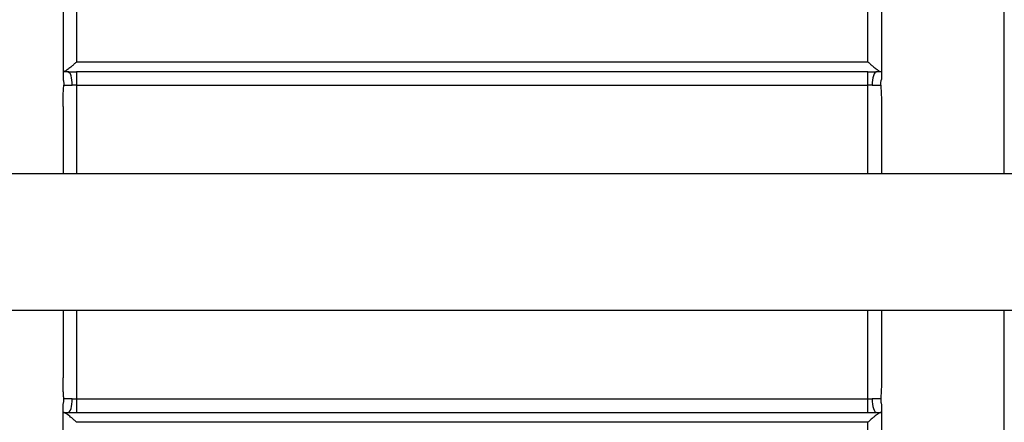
# Model space of a CAD drawing. Header units: millimetres. Extents: x -145 to 220, y -93 to 132.
# Tile 7 of 13: x -33 to 39, y -13 to 16. Entities that reach past the tile are written whole.
import ezdxf

# ---------------------------------------------------------------- set-up
doc = ezdxf.new("R2010")
doc.units = ezdxf.units.MM

msp = doc.modelspace()

# ---------------------------------------------------------------- linework, layer by layer
at = {"color": 7, "linetype": 'Continuous', "lineweight": 25}
for p, q in [((-29, 13.224), (29, 13.224)), ((29, 12.501), (-29, 12.501)), ((-29, 11.503), (29, 11.503)), ((40, 5), (-40, 5)), ((-40, -5), (40, -5)), ((-29, -11.503), (29, -11.503)), ((-29, -12.501), (29, -12.501)), ((29, -13.224), (-29, -13.224))]:
    msp.add_line(p, q, dxfattribs=at)
at = {"color": 1, "linetype": 'Continuous', "lineweight": 25}
for p, q in [((-29, 11.503), (-29, 5)), ((29, 5), (29, 11.503)), ((-29, -5), (-29, -11.503)), ((29, -11.503), (29, -5))]:
    msp.add_line(p, q, dxfattribs=at)
for points, knots in [([(39, 5), (39, 5.509), (39, 8.197), (39, 12.974), (39, 19.19), (39, 25.071), (39, 30.525), (39, 35.456), (39, 39.781), (39, 43.424), (39, 46.329), (39, 48.424), (39, 49.752), (39, 49.917), (39, 50)], [0, 0, 0, 0, 0.0208184, 0.1098354, 0.1988524, 0.2878693, 0.3768863, 0.4659033, 0.5549203, 0.6439372, 0.7329542, 0.8219712, 0.9109882, 1, 1, 1, 1]), ([(39, -50), (39, -49.917), (39, -49.752), (39, -48.424), (39, -46.329), (39, -43.424), (39, -39.781), (39, -35.456), (39, -30.525), (39, -25.071), (39, -19.19), (39, -12.974), (39, -8.197), (39, -5.509), (39, -5)], [0, 0, 0, 0, 0.089012, 0.178029, 0.267046, 0.356063, 0.44508, 0.534097, 0.623114, 0.712131, 0.801148, 0.890165, 0.979182, 1, 1, 1, 1])]:
    msp.add_open_spline(points, degree=3, knots=knots, dxfattribs=at)
at = {"color": 7, "linetype": 'Continuous', "lineweight": 25}
for points, knots in [([(-30, 48.163), (-30, 48.096), (-30, 47.963), (-30, 47.749), (-30, 47.526), (-30, 47.293), (-30, 47.049), (-30, 46.796), (-30, 46.532), (-30, 46.257), (-30, 45.642), (-30, 44.604), (-30, 43.008), (-30, 41.224), (-30, 38.606), (-30, 34.902), (-30, 30.69), (-30, 27.062), (-30, 24.221), (-30, 21.275), (-30, 18.842), (-30, 16.985), (-30, 15.736), (-30, 14.475), (-30, 13.205), (-30, 12.35), (-30, 11.922)], [0, 0, 0, 0, 0.013906, 0.027801, 0.041689, 0.055573, 0.069456, 0.08334, 0.097229, 0.111126, 0.125034, 0.187535, 0.250046, 0.312547, 0.375058, 0.500001, 0.624945, 0.687446, 0.749957, 0.812458, 0.874969, 0.899991, 0.924988, 0.949976, 0.974975, 1, 1, 1, 1]), ([(30, 48.163), (30, 46.979), (30, 45.23), (30, 40.724), (30, 37.966), (30, 31.635), (30, 28.061), (30, 20.345), (30, 16.204), (30, 11.922)], [0, 0, 0, 0, 0.25, 0.25, 0.5, 0.5, 0.75, 0.75, 1, 1, 1, 1]), ([(-29, 46.142), (-29, 45.026), (-29, 43.415), (-29, 39.304), (-29, 36.805), (-29, 31.077), (-29, 27.849), (-29, 20.869), (-29, 17.118), (-29, 13.224)], [0, 0, 0, 0, 0.25, 0.25, 0.5, 0.5, 0.75, 0.75, 1, 1, 1, 1]), ([(29, 13.224), (29, 17.118), (29, 20.869), (29, 27.849), (29, 31.077), (29, 36.805), (29, 39.304), (29, 43.415), (29, 45.026), (29, 46.142)], [0, 0, 0, 0, 0.25, 0.25, 0.5, 0.5, 0.75, 0.75, 1, 1, 1, 1]), ([(-29, 13.224), (-29.03, 13.196), (-29.087, 13.142), (-29.166, 13.07), (-29.232, 13.011), (-29.322, 12.932), (-29.433, 12.838), (-29.57, 12.728), (-29.693, 12.637), (-29.796, 12.57), (-29.871, 12.528), (-29.927, 12.505), (-29.952, 12.501), (-29.964, 12.5)], [0, 0, 0, 0, 0.078886, 0.147075, 0.20457, 0.251369, 0.385457, 0.502271, 0.634021, 0.752081, 0.839624, 0.922029, 1, 1, 1, 1]), ([(29, 13.224), (29.03, 13.196), (29.087, 13.142), (29.166, 13.07), (29.232, 13.011), (29.322, 12.932), (29.433, 12.837), (29.538, 12.754), (29.637, 12.678), (29.732, 12.61), (29.834, 12.546), (29.914, 12.507), (29.948, 12.502), (29.964, 12.5)], [0, 0, 0, 0, 0.0789027, 0.1471001, 0.2045922, 0.2513801, 0.3855843, 0.5023902, 0.5442574, 0.674186, 0.7927119, 0.9008652, 1, 1, 1, 1]), ([(-29.318, 11.5), (-29.318, 11.762), (-29.352, 12.022), (-29.47, 12.392), (-29.552, 12.5), (-29.635, 12.5)], [0, 0, 0, 0, 0.5, 0.5, 1, 1, 1, 1]), ([(-29, 12.501), (-29, 12.488), (-29, 12.375), (-29, 12.008), (-29, 11.756), (-29, 11.503)], [0, 0, 0, 0, 0.5, 0.5, 1, 1, 1, 1]), ([(29, 11.503), (29, 11.756), (29, 12.008), (29, 12.375), (29, 12.488), (29, 12.501)], [0, 0, 0, 0, 0.5, 0.5, 1, 1, 1, 1]), ([(29.635, 12.5), (29.552, 12.5), (29.47, 12.392), (29.352, 12.022), (29.318, 11.762), (29.318, 11.5)], [0, 0, 0, 0, 0.5, 0.5, 1, 1, 1, 1]), ([(-30, 11.922), (-29.993, 11.902), (-29.98, 11.869), (-29.966, 11.822), (-29.956, 11.773), (-29.945, 11.703), (-29.936, 11.609), (-29.939, 11.536), (-29.94, 11.5)], [0, 0, 0, 0, 0.145825, 0.250276, 0.341897, 0.499704, 0.749904, 1, 1, 1, 1]), ([(29.94, 11.5), (29.939, 11.531), (29.936, 11.584), (29.939, 11.65), (29.943, 11.691), (29.948, 11.741), (29.963, 11.817), (29.987, 11.884), (30, 11.922)], [0, 0, 0, 0, 0.213939, 0.368637, 0.464045, 0.500104, 0.72098, 1, 1, 1, 1]), ([(-30, 9.95), (-29.999, 10.089), (-29.998, 10.36), (-29.986, 10.758), (-29.969, 11.136), (-29.95, 11.381), (-29.94, 11.5)], [0, 0, 0, 0, 0.2677443, 0.5235905, 0.7676377, 1, 1, 1, 1]), ([(-29.94, 11.5), (-29.889, 11.5), (-29.806, 11.5), (-29.591, 11.5), (-29.46, 11.5), (-29.318, 11.5)], [0, 0, 0, 0, 0.5, 0.5, 1, 1, 1, 1]), ([(29.318, 11.5), (29.46, 11.5), (29.591, 11.5), (29.806, 11.5), (29.889, 11.5), (29.94, 11.5)], [0, 0, 0, 0, 0.5, 0.5, 1, 1, 1, 1]), ([(29.94, 11.5), (29.95, 11.381), (29.969, 11.136), (29.986, 10.758), (29.998, 10.36), (29.999, 10.089), (30, 9.95)], [0, 0, 0, 0, 0.232357, 0.476403, 0.732251, 1, 1, 1, 1]), ([(-30, 9.95), (-30, 9.715), (-30, 9.247), (-30, 8.541), (-30, 7.835), (-30, 7.128), (-30, 6.42), (-30, 5.711), (-30, 5.237), (-30, 5)], [0, 0, 0, 0, 0.1432384, 0.286301, 0.4292169, 0.5720155, 0.714726, 0.8573777, 1, 1, 1, 1]), ([(-30, -5), (-30, -5.237), (-30, -5.711), (-30, -6.42), (-30, -7.128), (-30, -7.835), (-30, -8.541), (-30, -9.247), (-30, -9.715), (-30, -9.95)], [0, 0, 0, 0, 0.142622, 0.285274, 0.427984, 0.570783, 0.713699, 0.856762, 1, 1, 1, 1]), ([(-29.94, -11.5), (-29.95, -11.381), (-29.969, -11.136), (-29.986, -10.758), (-29.998, -10.36), (-29.999, -10.089), (-30, -9.95)], [0, 0, 0, 0, 0.232357, 0.476403, 0.732251, 1, 1, 1, 1]), ([(30, -9.95), (29.999, -10.089), (29.998, -10.36), (29.986, -10.758), (29.969, -11.136), (29.95, -11.381), (29.94, -11.5)], [0, 0, 0, 0, 0.267744, 0.523591, 0.767638, 1, 1, 1, 1]), ([(-30, -11.922), (-29.987, -11.886), (-29.963, -11.818), (-29.946, -11.734), (-29.942, -11.666), (-29.941, -11.612), (-29.94, -11.553), (-29.94, -11.518), (-29.94, -11.5)], [0, 0, 0, 0, 0.2689772, 0.500225, 0.5918056, 0.7499678, 0.8763874, 1, 1, 1, 1]), ([(-29.318, -11.5), (-29.46, -11.5), (-29.591, -11.5), (-29.806, -11.5), (-29.889, -11.5), (-29.94, -11.5)], [0, 0, 0, 0, 0.5, 0.5, 1, 1, 1, 1]), ([(-29.635, -12.5), (-29.552, -12.5), (-29.47, -12.392), (-29.352, -12.022), (-29.318, -11.762), (-29.318, -11.5)], [0, 0, 0, 0, 0.5, 0.5, 1, 1, 1, 1]), ([(-29, -11.503), (-29, -11.756), (-29, -12.008), (-29, -12.375), (-29, -12.488), (-29, -12.501)], [0, 0, 0, 0, 0.5, 0.5, 1, 1, 1, 1]), ([(29, -12.501), (29, -12.488), (29, -12.375), (29, -12.008), (29, -11.756), (29, -11.503)], [0, 0, 0, 0, 0.5, 0.5, 1, 1, 1, 1]), ([(29.94, -11.5), (29.889, -11.5), (29.806, -11.5), (29.591, -11.5), (29.46, -11.5), (29.318, -11.5)], [0, 0, 0, 0, 0.5, 0.5, 1, 1, 1, 1]), ([(29.318, -11.5), (29.318, -11.762), (29.352, -12.022), (29.47, -12.392), (29.552, -12.5), (29.635, -12.5)], [0, 0, 0, 0, 0.5, 0.5, 1, 1, 1, 1]), ([(29.94, -11.5), (29.941, -11.529), (29.941, -11.586), (29.947, -11.669), (29.953, -11.739), (29.961, -11.801), (29.976, -11.859), (29.992, -11.899), (30, -11.922)], [0, 0, 0, 0, 0.2012988, 0.399497, 0.5800385, 0.6994248, 0.8319475, 1, 1, 1, 1]), ([(-30, -48.163), (-30, -46.979), (-30, -45.23), (-30, -40.724), (-30, -37.966), (-30, -31.635), (-30, -28.061), (-30, -20.345), (-30, -16.204), (-30, -11.922)], [0, 0, 0, 0, 0.25, 0.25, 0.5, 0.5, 0.75, 0.75, 1, 1, 1, 1]), ([(30, -11.922), (30, -16.204), (30, -20.345), (30, -28.061), (30, -31.635), (30, -37.966), (30, -40.724), (30, -45.23), (30, -46.979), (30, -48.163)], [0, 0, 0, 0, 0.25, 0.25, 0.5, 0.5, 0.75, 0.75, 1, 1, 1, 1]), ([(-29, -13.224), (-29.03, -13.196), (-29.087, -13.142), (-29.166, -13.07), (-29.232, -13.011), (-29.322, -12.932), (-29.433, -12.837), (-29.538, -12.754), (-29.637, -12.678), (-29.732, -12.61), (-29.834, -12.546), (-29.914, -12.507), (-29.948, -12.502), (-29.964, -12.5)], [0, 0, 0, 0, 0.078903, 0.1471, 0.204592, 0.25138, 0.385584, 0.50239, 0.544257, 0.674186, 0.792712, 0.900865, 1, 1, 1, 1]), ([(-29.635, -12.5), (-29.58, -12.5), (-29.476, -12.5), (-29.264, -12.501), (-29.107, -12.501), (-29, -12.501)], [0, 0, 0, 0, 0.263729, 0.495138, 1, 1, 1, 1]), ([(29, -12.501), (29.107, -12.501), (29.264, -12.501), (29.476, -12.5), (29.58, -12.5), (29.635, -12.5)], [0, 0, 0, 0, 0.504862, 0.736241, 1, 1, 1, 1]), ([(29.964, -12.5), (29.957, -12.501), (29.942, -12.502), (29.912, -12.511), (29.876, -12.526), (29.835, -12.548), (29.787, -12.576), (29.733, -12.611), (29.673, -12.653), (29.587, -12.715), (29.468, -12.808), (29.326, -12.928), (29.166, -13.068), (29.061, -13.167), (29, -13.224)], [0, 0, 0, 0, 0.048585, 0.099224, 0.152122, 0.207459, 0.265392, 0.326059, 0.389579, 0.456057, 0.582159, 0.727796, 0.840621, 1, 1, 1, 1]), ([(29, -46.142), (29, -45.026), (29, -43.415), (29, -39.304), (29, -36.805), (29, -31.077), (29, -27.849), (29, -20.869), (29, -17.118), (29, -13.224)], [0, 0, 0, 0, 0.25, 0.25, 0.5, 0.5, 0.75, 0.75, 1, 1, 1, 1])]:
    msp.add_open_spline(points, degree=3, knots=knots, dxfattribs=at)
for points in [[(-29.994, 12.5), (-29.997, 12.5), (-29.999, 12.498), (-30, 12.495)], [(-29.635, 12.5), (-29.76, 12.5), (-29.88, 12.5), (-29.994, 12.5)], [(-29.635, 12.5), (-29.431, 12.5), (-29.216, 12.501), (-29, 12.501)], [(29, 12.501), (29.216, 12.501), (29.431, 12.5), (29.635, 12.5)], [(29.994, 12.5), (29.88, 12.5), (29.76, 12.5), (29.635, 12.5)], [(30, 12.495), (29.999, 12.498), (29.997, 12.5), (29.994, 12.5)], [(-29, 11.503), (-29.108, 11.503), (-29.216, 11.5), (-29.318, 11.5)], [(29.318, 11.5), (29.216, 11.5), (29.108, 11.503), (29, 11.503)], [(30, 9.95), (30, 8.314), (30, 6.661), (30, 5)], [(30, -5), (30, -6.661), (30, -8.314), (30, -9.95)], [(-29.318, -11.5), (-29.216, -11.5), (-29.108, -11.503), (-29, -11.503)], [(29, -11.503), (29.108, -11.503), (29.216, -11.5), (29.318, -11.5)], [(-30, -12.495), (-29.999, -12.498), (-29.997, -12.5), (-29.994, -12.5)], [(-29.994, -12.5), (-29.88, -12.5), (-29.76, -12.5), (-29.635, -12.5)], [(29.635, -12.5), (29.76, -12.5), (29.88, -12.5), (29.994, -12.5)], [(29.994, -12.5), (29.997, -12.5), (29.999, -12.498), (30, -12.495)]]:
    msp.add_open_spline(points, degree=3, dxfattribs=at)

doc.saveas('drawing.dxf')
